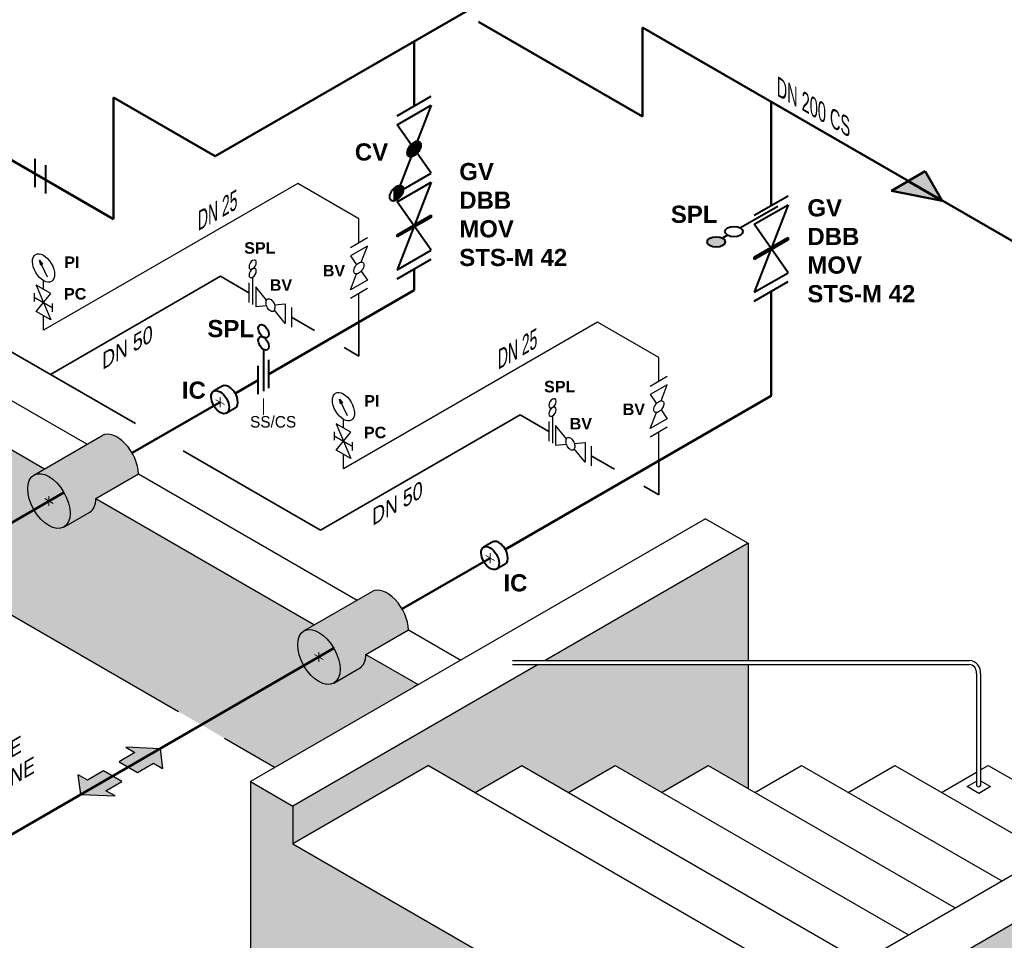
# Model space of a CAD drawing. Header units: millimetres. Extents: x 244 to 2461, y -1517 to 72.
# Tile 13 of 32: x 1331 to 1531, y -1249 to -1061. Entities that reach past the tile are written whole.
import ezdxf

# ---------------------------------------------------------------- set-up
doc = ezdxf.new("R2010")
doc.units = ezdxf.units.MM
doc.linetypes.add('ACAD_ISO10W100', pattern=[18, 12, -3, 0, -3])
for name, color, linetype, lineweight in [('Achsen', 253, 'ACAD_ISO10W100', 15), ('Armatur-Entleerung', 7, 'Continuous', 30), ('Armaturen-Einlagerung', 7, 'Continuous', 40), ('Einlagerung', 5, 'Continuous', 50), ('Entleerung', 74, 'Continuous', 35), ('Pfeile', 1, 'Continuous', 18), ('Stickstoffsystem', 200, 'Continuous', 25), ('Text', 7, 'Continuous', 18), ('Text groß', 7, 'Continuous', 18)]:
    doc.layers.add(name, color=color, linetype=linetype, lineweight=lineweight)
for name, color, linetype in [('ANLAGEN', 7, 'Continuous'), ('DN 025-', 8, 'Continuous'), ('effekte', 7, 'Continuous'), ('gebäude', 8, 'Continuous'), ('rohrdurchführung', 7, 'Continuous')]:
    doc.layers.add(name, color=color, linetype=linetype)
doc.styles.add('isotext', font='arial.ttf', dxfattribs={"oblique": 30, "height": 3})

# ---------------------------------------------------------------- blocks, each defined once
blk = doc.blocks.new('FILOU_N2_83_2')
at = {"layer": 'ANLAGEN', "color": 7, "linetype": 'Continuous'}
for p, q in [((0, 0), (6.4952, 12.4102)), ((6.4952, 12.4102), (6.4952, 8.0801)), ((6.4952, 8.0801), (12.9904, 11.8301)), ((12.9904, 11.8301), (12.9904, 3.1699)), ((0, 0), (6.4952, -4.9104)), ((12.9904, 3.1699), (6.4952, -0.5801)), ((6.4952, -0.5801), (6.4952, -4.9103))]:
    blk.add_line(p, q, dxfattribs=at)

msp = doc.modelspace()

# ---------------------------------------------------------------- hatches: boundary and pattern name
at = {"layer": 'Armaturen-Einlagerung'}
h = msp.add_hatch(color=256, dxfattribs=at)
edge = h.paths.add_edge_path()
edge.add_ellipse((1472.763945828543, -1106.315486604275), major_axis=(-1.833785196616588, 5.659506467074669e-09), ratio=0.5773502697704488, start_angle=0, end_angle=360)
at = {"layer": 'DN 025-'}
h = msp.add_hatch(color=256, dxfattribs=at)
h.paths.add_polyline_path([(1334.807002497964, -1110.072581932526), (1335.231852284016, -1110.961911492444), (1335.417878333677, -1110.842496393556)])
h.paths.add_polyline_path([(1335.066228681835, -1111.068229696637), (1335.231852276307, -1110.961911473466), (1334.807002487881, -1110.072581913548)])
h = msp.add_hatch(color=256, dxfattribs=at)
h.paths.add_polyline_path([(1395.945444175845, -1138.329083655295), (1396.370293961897, -1139.218413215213), (1396.556320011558, -1139.098998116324)])
h.paths.add_polyline_path([(1396.204670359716, -1139.324731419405), (1396.370293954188, -1139.218413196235), (1395.945444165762, -1138.329083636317)])
at = {"layer": 'effekte', "true_color": 0xc9c8c0}
h = msp.add_hatch(color=9, dxfattribs=at)
edge = h.paths.add_edge_path()
edge.add_line((906.9991178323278, -808.9316157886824), (787.9918579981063, -740.2227422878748))
edge.add_line((787.9918579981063, -740.222742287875), (787.9918579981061, -869.9623724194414))
edge.add_line((787.9918579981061, -869.9623724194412), (1382.826573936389, -1213.390355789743))
edge.add_line((1382.826573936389, -1213.390355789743), (1412.018775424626, -1196.536230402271))
edge.add_line((1412.018775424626, -1196.536230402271), (1401.344040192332, -1190.373169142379))
edge.add_ellipse((1397.01391317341, -1187.873169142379), major_axis=(3.061862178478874, -5.303300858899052), ratio=0.5773502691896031, start_angle=0, end_angle=45.000000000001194, ccw=False)
edge.add_line((1400.075775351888, -1193.176470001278), (1394.239749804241, -1196.54590092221))
edge.add_ellipse((1391.768932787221, -1190.90135998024), major_axis=(3.061862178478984, -5.303300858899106), ratio=0.5773502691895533, start_angle=180.0000000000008, end_angle=360.00000000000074, ccw=False)
edge.add_ellipse((1391.768932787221, -1190.90135998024), major_axis=(3.061862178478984, -5.303300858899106), ratio=0.5773502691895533, start_angle=7.772515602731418e-13, end_angle=180.0000000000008)
edge.add_line((1388.707070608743, -1185.598059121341), (1390.890188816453, -1184.337635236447))
edge.add_line((1390.890188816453, -1184.337635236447), (1346.303971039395, -1158.595770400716))
edge.add_ellipse((1341.973844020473, -1156.095770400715), major_axis=(3.061862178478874, -5.303300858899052), ratio=0.5773502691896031, start_angle=0, end_angle=45.000000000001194, ccw=False)
edge.add_line((1345.035706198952, -1161.399071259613), (1339.199680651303, -1164.768502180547))
edge.add_ellipse((1336.728863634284, -1159.123961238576), major_axis=(3.061862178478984, -5.303300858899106), ratio=0.5773502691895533, start_angle=180.0000000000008, end_angle=360.00000000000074, ccw=False)
edge.add_ellipse((1336.728863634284, -1159.123961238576), major_axis=(3.061862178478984, -5.303300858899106), ratio=0.5773502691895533, start_angle=7.772515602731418e-13, end_angle=180.0000000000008)
edge.add_line((1333.667001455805, -1153.820660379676), (1335.850119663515, -1152.560236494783))
edge.add_line((1335.850119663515, -1152.560236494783), (1044.980056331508, -984.6263271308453))
edge.add_ellipse((1040.649929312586, -982.1263271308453), major_axis=(3.061862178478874, -5.303300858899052), ratio=0.577350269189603, start_angle=0, end_angle=45.000000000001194, ccw=False)
edge.add_line((1043.711791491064, -987.4296279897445), (1037.875765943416, -990.799058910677))
edge.add_ellipse((1035.404948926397, -985.154517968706), major_axis=(3.061862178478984, -5.303300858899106), ratio=0.5773502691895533, start_angle=180.0000000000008, end_angle=360.0000000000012, ccw=False)
edge.add_ellipse((1035.404948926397, -985.154517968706), major_axis=(3.061862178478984, -5.303300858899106), ratio=0.5773502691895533, start_angle=1.245041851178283e-12, end_angle=180.0000000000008)
edge.add_line((1032.343086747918, -979.8512171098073), (1034.526204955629, -978.5907932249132))
edge.add_line((1034.526204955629, -978.5907932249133), (989.9399871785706, -952.8489283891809))
edge.add_ellipse((985.6098601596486, -950.3489283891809), major_axis=(3.061862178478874, -5.303300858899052), ratio=0.5773502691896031, start_angle=0, end_angle=45.000000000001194, ccw=False)
edge.add_line((988.6717223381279, -955.6522292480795), (982.8356967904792, -959.0216601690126))
edge.add_ellipse((980.3648797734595, -953.3771192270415), major_axis=(3.061862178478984, -5.303300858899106), ratio=0.5773502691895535, start_angle=180.0000000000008, end_angle=360.0000000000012, ccw=False)
edge.add_ellipse((980.3648797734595, -953.3771192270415), major_axis=(3.061862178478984, -5.303300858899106), ratio=0.5773502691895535, start_angle=1.245041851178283e-12, end_angle=180.0000000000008)
edge.add_line((977.3030175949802, -948.0738183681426), (979.4861358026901, -946.8133944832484))
edge.add_line((979.4861358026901, -946.8133944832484), (934.8999180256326, -921.0715296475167))
edge.add_ellipse((930.5697910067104, -918.5715296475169), major_axis=(3.061862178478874, -5.303300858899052), ratio=0.577350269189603, start_angle=0, end_angle=45.000000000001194, ccw=False)
edge.add_line((933.6316531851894, -923.8748305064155), (927.7956276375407, -927.2442614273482))
edge.add_ellipse((925.3248106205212, -921.5997204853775), major_axis=(3.061862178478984, -5.303300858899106), ratio=0.5773502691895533, start_angle=180.0000000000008, end_angle=360.0000000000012, ccw=False)
edge.add_ellipse((925.3248106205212, -921.5997204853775), major_axis=(3.061862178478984, -5.303300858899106), ratio=0.5773502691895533, start_angle=1.245041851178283e-12, end_angle=180.0000000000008)
edge.add_line((922.2629484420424, -916.2964196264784), (924.4460666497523, -915.0359957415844))
edge.add_line((924.4460666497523, -915.0359957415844), (906.9991178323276, -904.9629951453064))
edge.add_line((906.9991178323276, -904.9629951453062), (906.9991178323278, -808.9316157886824))
h = msp.add_hatch(color=9, dxfattribs=at)
h.paths.add_polyline_path([(2111.238954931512, -1002.826359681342), (2111.238954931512, -965.7905674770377), (1769.244304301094, -1163.241271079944), (1769.244304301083, -1190.277063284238), (1649.38325388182, -1259.478873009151), (1649.383253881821, -1232.443489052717), (1622.341246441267, -1248.056291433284), (1622.341246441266, -1234.437152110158), (1619.618772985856, -1233.325416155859), (1619.206369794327, -1232.7071757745), (1617.350555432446, -1231.77982249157), (1615.391632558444, -1231.882861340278), (1614.360616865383, -1231.985900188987), (1611.267585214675, -1230.337267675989), (1609.61797244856, -1229.9251086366), (1607.246646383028, -1229.822069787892), (1604.978421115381, -1229.409910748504), (1602.813296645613, -1228.585596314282), (1597.864442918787, -1229.615988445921), (1594.771411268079, -1229.822069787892), (1590.647363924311, -1227.349119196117), (1588.894650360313, -1224.773129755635), (1585.90471179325, -1223.227536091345), (1583.430284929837, -1223.124497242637), (1578.996942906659, -1223.124497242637), (1577.656624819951, -1222.60929935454), (1575.903911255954, -1222.506260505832), (1571.447877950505, -1223.166020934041), (1480.587402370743, -1275.624340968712), (1480.587402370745, -1283.276241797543), (1480.587402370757, -1366.933203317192)])
h.paths.add_polyline_path([(1480.587402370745, -1283.276241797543), (1480.587402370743, -1275.624340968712), (1471.927148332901, -1270.624340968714), (1471.927148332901, -1278.276241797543), (1386.471030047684, -1228.938128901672), (1386.471030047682, -1221.286228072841), (1377.810776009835, -1216.28622807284), (1377.810776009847, -1307.595090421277), (1480.587402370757, -1366.933203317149)])
at = {"layer": 'effekte'}
h = msp.add_hatch(color=253, dxfattribs=at)
h.set_gradient(color1=(156, 156, 156), rotation=29.999999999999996, tint=1, name='CURVED')
edge = h.paths.add_edge_path()
edge.add_ellipse((1336.728809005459, -1159.123929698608), major_axis=(3.061862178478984, -5.303300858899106), ratio=0.5773502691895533, start_angle=1.1937117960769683e-12, end_angle=180.0000000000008, ccw=False)
edge.add_line((1339.79067118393, -1164.427230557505), (1345.035651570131, -1161.399039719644))
edge.add_ellipse((1341.973789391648, -1156.095738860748), major_axis=(3.061862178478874, -5.303300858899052), ratio=0.577350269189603, start_angle=0, end_angle=45.00000000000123)
edge.add_line((1346.303916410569, -1158.595738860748), (1354.964170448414, -1153.595738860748))
edge.add_ellipse((1350.634043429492, -1151.095738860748), major_axis=(3.061862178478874, -5.303300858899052), ratio=0.5773502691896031, start_angle=45.00000000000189, end_angle=180)
edge.add_line((1347.572181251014, -1145.79243800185), (1333.66694682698, -1153.820628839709))
h = msp.add_hatch(color=255, dxfattribs=at)
edge = h.paths.add_edge_path()
edge.add_ellipse((1336.728863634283, -1159.123961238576), major_axis=(3.061862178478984, -5.303300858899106), ratio=0.5773502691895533, start_angle=106.1175443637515, end_angle=253.8824556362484)
edge.add_line((1332.937350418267, -1159.350001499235), (1338.820376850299, -1155.953434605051))
edge = h.paths.add_edge_path()
edge.add_ellipse((1336.728863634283, -1159.123961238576), major_axis=(3.061862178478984, -5.303300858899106), ratio=0.5773502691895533, start_angle=89.9999999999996, end_angle=106.1175443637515)
edge.add_line((1338.820376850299, -1155.953434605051), (1332.937350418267, -1159.350001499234))
edge.add_ellipse((1336.728863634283, -1159.123961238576), major_axis=(3.061862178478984, -5.303300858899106), ratio=0.5773502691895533, start_angle=253.8824556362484, end_angle=270.0000000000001)
edge.add_line((1333.667001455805, -1160.891728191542), (1339.790725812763, -1157.35619428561))
edge = h.paths.add_edge_path()
edge.add_ellipse((1336.728863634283, -1159.123961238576), major_axis=(3.061862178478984, -5.303300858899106), ratio=0.5773502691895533, start_angle=73.88245563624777, end_angle=89.9999999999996)
edge.add_line((1339.790725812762, -1157.35619428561), (1333.667001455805, -1160.891728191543))
edge.add_ellipse((1336.728863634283, -1159.123961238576), major_axis=(3.061862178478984, -5.303300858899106), ratio=0.5773502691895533, start_angle=270.0000000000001, end_angle=286.1175443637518)
edge.add_line((1334.637350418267, -1162.294487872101), (1340.520376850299, -1158.897920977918))
edge = h.paths.add_edge_path()
edge.add_ellipse((1336.728863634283, -1159.123961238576), major_axis=(3.061862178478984, -5.303300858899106), ratio=0.5773502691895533, start_angle=286.1175443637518, end_angle=433.8824556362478)
edge.add_line((1340.5203768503, -1158.897920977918), (1334.637350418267, -1162.294487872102))
h = msp.add_hatch(color=9, dxfattribs=at)
h.set_gradient(color1=(201, 200, 192), color2=(242, 242, 242), rotation=330, tint=1, name='CURVED')
h.paths.add_polyline_path([(1437.925276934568, -1191.579104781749), (1479.250301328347, -1191.579909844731), (1479.250301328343, -1167.720090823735)])
h.paths.add_polyline_path([(1436.500215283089, -1192.401864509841), (1386.471030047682, -1221.286228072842), (1386.471030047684, -1228.938128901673), (1414.084979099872, -1212.995207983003), (1423.596637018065, -1218.486766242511), (1433.108294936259, -1212.995207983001), (1442.619952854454, -1218.486766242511), (1452.131610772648, -1212.995207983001), (1461.643268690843, -1218.486766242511), (1471.154926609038, -1212.995207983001), (1479.25030132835, -1217.669074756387), (1479.250301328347, -1192.401864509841)])
h = msp.add_hatch(color=253, dxfattribs=at)
h.set_gradient(color1=(156, 156, 156), rotation=29.999999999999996, tint=1, name='CURVED')
edge = h.paths.add_edge_path()
edge.add_ellipse((1391.768878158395, -1190.901328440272), major_axis=(3.061862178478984, -5.303300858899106), ratio=0.5773502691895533, start_angle=1.1937117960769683e-12, end_angle=180.0000000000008, ccw=False)
edge.add_line((1394.830740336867, -1196.204629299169), (1400.075720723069, -1193.176438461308))
edge.add_ellipse((1397.013858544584, -1187.873137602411), major_axis=(3.061862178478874, -5.303300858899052), ratio=0.577350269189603, start_angle=0, end_angle=45.00000000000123)
edge.add_line((1401.343985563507, -1190.373137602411), (1410.004239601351, -1185.373137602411))
edge.add_ellipse((1405.674112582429, -1182.873137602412), major_axis=(3.061862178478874, -5.303300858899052), ratio=0.5773502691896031, start_angle=45.00000000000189, end_angle=180)
edge.add_line((1402.612250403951, -1177.569836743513), (1388.707015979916, -1185.598027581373))
h = msp.add_hatch(color=255, dxfattribs=at)
edge = h.paths.add_edge_path()
edge.add_ellipse((1391.768932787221, -1190.90135998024), major_axis=(3.061862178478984, -5.303300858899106), ratio=0.5773502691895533, start_angle=106.1175443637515, end_angle=253.8824556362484)
edge.add_line((1387.977419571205, -1191.127400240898), (1393.860446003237, -1187.730833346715))
edge = h.paths.add_edge_path()
edge.add_ellipse((1391.768932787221, -1190.90135998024), major_axis=(3.061862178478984, -5.303300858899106), ratio=0.5773502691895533, start_angle=89.9999999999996, end_angle=106.1175443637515)
edge.add_line((1393.860446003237, -1187.730833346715), (1387.977419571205, -1191.127400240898))
edge.add_ellipse((1391.768932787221, -1190.90135998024), major_axis=(3.061862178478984, -5.303300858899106), ratio=0.5773502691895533, start_angle=253.8824556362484, end_angle=270.0000000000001)
edge.add_line((1388.707070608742, -1192.669126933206), (1394.830794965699, -1189.133593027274))
edge = h.paths.add_edge_path()
edge.add_ellipse((1391.768932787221, -1190.90135998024), major_axis=(3.061862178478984, -5.303300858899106), ratio=0.5773502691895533, start_angle=73.88245563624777, end_angle=89.9999999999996)
edge.add_line((1394.8307949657, -1189.133593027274), (1388.707070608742, -1192.669126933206))
edge.add_ellipse((1391.768932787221, -1190.90135998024), major_axis=(3.061862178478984, -5.303300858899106), ratio=0.5773502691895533, start_angle=270.0000000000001, end_angle=286.1175443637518)
edge.add_line((1389.677419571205, -1194.071886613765), (1395.560446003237, -1190.675319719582))
edge = h.paths.add_edge_path()
edge.add_ellipse((1391.768932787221, -1190.90135998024), major_axis=(3.061862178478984, -5.303300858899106), ratio=0.5773502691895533, start_angle=286.1175443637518, end_angle=433.8824556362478)
edge.add_line((1395.560446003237, -1190.675319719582), (1389.677419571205, -1194.071886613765))
at = {"layer": 'Einlagerung'}
h = msp.add_hatch(color=256, dxfattribs=at)
h.paths.add_polyline_path([(1518.857465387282, -1097.934707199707), (1515.393363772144, -1091.934707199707), (1511.929262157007, -1093.934707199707)])
h.paths.add_polyline_path([(1508.465160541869, -1095.934707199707), (1518.857465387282, -1097.934707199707), (1511.929262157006, -1093.934707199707)])
h = msp.add_hatch(color=5, dxfattribs=at)
h.paths.add_polyline_path([(1354.272620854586, -1210.384126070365), (1351.02502322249, -1212.259130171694), (1351.200011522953, -1212.360159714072), (1356.222960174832, -1209.460158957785), (1352.397632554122, -1209.301601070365)])
h.paths.add_polyline_path([(1351.200011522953, -1212.360159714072), (1352.900011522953, -1213.341655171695), (1359.395207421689, -1209.591652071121), (1359.395206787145, -1209.591646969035), (1356.22296017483, -1209.460158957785)])
h.paths.add_polyline_path([(1352.900011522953, -1213.341655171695), (1354.600011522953, -1214.323150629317), (1359.622987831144, -1211.42313390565), (1359.395207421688, -1209.591652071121)])
h.paths.add_polyline_path([(1354.600011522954, -1214.323150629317), (1354.774999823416, -1214.424180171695), (1358.022597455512, -1212.549176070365), (1359.897672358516, -1213.631751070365), (1359.622987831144, -1211.42313390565)])
h = msp.add_hatch(color=5, dxfattribs=at)
h.paths.add_polyline_path([(1342.995334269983, -1217.097132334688), (1348.017285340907, -1214.197707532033), (1347.843481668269, -1214.097361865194), (1344.595883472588, -1215.972364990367), (1342.720808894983, -1214.889789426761)])
h.paths.add_polyline_path([(1349.717284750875, -1215.179203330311), (1348.017285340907, -1214.197707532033), (1342.995334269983, -1217.097132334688), (1343.223114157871, -1218.928614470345)])
h.paths.add_polyline_path([(1343.223114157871, -1218.928614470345), (1343.223273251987, -1218.929893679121), (1346.393311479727, -1219.061291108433), (1351.417284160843, -1216.160699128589), (1349.717284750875, -1215.179203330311)])
h.paths.add_polyline_path([(1348.345859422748, -1218.137416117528), (1351.593457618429, -1216.262412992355), (1351.417284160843, -1216.160699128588), (1346.393311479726, -1219.061291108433), (1350.220847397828, -1219.219941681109)])

# ---------------------------------------------------------------- linework, layer by layer
at = {"layer": 'Achsen'}
for p, q in [((1371.636759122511, -1137.969878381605), (1371.636759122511, -1139.969878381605)), ((1370.770733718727, -1138.469878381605), (1372.502784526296, -1139.469878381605)), ((1336.728863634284, -1158.123961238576), (1336.728863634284, -1160.123961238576)), ((1335.862838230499, -1158.623961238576), (1337.594889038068, -1159.623961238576)), ((1426.676828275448, -1169.747277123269), (1426.676828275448, -1171.747277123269)), ((1425.810802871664, -1170.247277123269), (1427.542853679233, -1171.247277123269)), ((1391.768932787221, -1189.90135998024), (1391.768932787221, -1191.90135998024)), ((1390.902907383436, -1190.40135998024), (1392.634958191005, -1191.40135998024))]:
    msp.add_line(p, q, dxfattribs=at)
at = {"layer": 'Armatur-Entleerung'}
for p, q in [((1398.188702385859, -1107.428668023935), (1401.652804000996, -1105.428668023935)), ((1401.652804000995, -1107.160719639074), (1398.188702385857, -1109.160719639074)), ((1400.385418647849, -1110.427326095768), (1401.652804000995, -1107.160719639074)), ((1398.188702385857, -1109.160719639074), (1399.455330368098, -1110.963832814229)), ((1378.263248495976, -1113.52587944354), (1378.263248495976, -1119.101756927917)), ((1398.18868366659, -1116.088893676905), (1399.455307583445, -1112.823046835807)), ((1400.384878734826, -1112.286198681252), (1401.652785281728, -1114.088893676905)), ((1377.503852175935, -1114.661897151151), (1377.503852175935, -1118.661897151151)), ((1381.090604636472, -1118.197101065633), (1378.895333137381, -1115.466209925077)), ((1378.895333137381, -1115.466209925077), (1378.895333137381, -1119.466209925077)), ((1401.652785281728, -1114.088893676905), (1398.18868366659, -1116.088893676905)), ((1401.652785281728, -1115.820945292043), (1398.18868366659, -1117.820945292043)), ((1378.895333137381, -1119.466209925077), (1381.090188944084, -1119.27083450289)), ((1382.700165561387, -1119.127004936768), (1384.895298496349, -1118.930313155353)), ((1384.895298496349, -1118.930313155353), (1384.895298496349, -1122.930313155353)), ((1386.15946777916, -1119.659219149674), (1386.15946777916, -1123.659219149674)), ((1384.895298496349, -1122.930313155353), (1382.700304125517, -1120.200461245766)), ((1459.32714406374, -1135.685169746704), (1462.791245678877, -1133.685169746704)), ((1462.791245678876, -1135.417221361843), (1459.327144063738, -1137.417221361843)), ((1461.52386032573, -1138.683827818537), (1462.791245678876, -1135.417221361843)), ((1459.327144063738, -1137.417221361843), (1460.593772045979, -1139.220334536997)), ((1439.401690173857, -1141.782381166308), (1439.401690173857, -1147.358258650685)), ((1459.327125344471, -1144.345395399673), (1460.593749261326, -1141.079548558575)), ((1461.523320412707, -1140.54270040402), (1462.791226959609, -1142.345395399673)), ((1438.642293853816, -1142.91839887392), (1438.642293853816, -1146.91839887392)), ((1442.229046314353, -1146.453602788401), (1440.033774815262, -1143.722711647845)), ((1440.033774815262, -1143.722711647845), (1440.033774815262, -1147.722711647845)), ((1462.791226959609, -1142.345395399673), (1459.327125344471, -1144.345395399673)), ((1462.791226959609, -1144.077447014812), (1459.327125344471, -1146.077447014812)), ((1440.033774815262, -1147.722711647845), (1442.228630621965, -1147.527336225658)), ((1443.838607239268, -1147.383506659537), (1446.03374017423, -1147.186814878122)), ((1446.03374017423, -1147.186814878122), (1446.03374017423, -1151.186814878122)), ((1447.297909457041, -1147.915720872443), (1447.297909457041, -1151.915720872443)), ((1446.03374017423, -1151.186814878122), (1443.838745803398, -1148.456962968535))]:
    msp.add_line(p, q, dxfattribs=at)
for points in [[(1400.750387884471, -1110.521011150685, -0.1593), (1400.926268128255, -1110.784906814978, -0.1064), (1400.948851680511, -1111.176668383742, -0.0713), (1400.814874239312, -1111.636740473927, -0.0576), (1400.544622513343, -1112.09509052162, -0.0576), (1400.179223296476, -1112.481893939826, -0.0713), (1399.774331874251, -1112.738218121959, -0.1064), (1399.39164799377, -1112.825160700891, -0.1593), (1399.089410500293, -1112.72941747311, -0.1593), (1398.913530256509, -1112.465521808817, -0.1064), (1398.890946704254, -1112.073760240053, -0.0713), (1399.024924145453, -1111.613688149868, -0.0576), (1399.295175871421, -1111.155338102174, -0.0576), (1399.660575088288, -1110.768534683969, -0.0713), (1400.065466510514, -1110.512210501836, -0.1064), (1400.448150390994, -1110.425267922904, -0.1593)], [(1381.354222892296, -1117.927870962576, -0.1593), (1381.670703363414, -1117.907502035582, -0.1064), (1382.021270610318, -1118.083824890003, -0.0713), (1382.352716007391, -1118.429888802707, -0.0576), (1382.614532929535, -1118.89310868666, -0.0576), (1382.766814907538, -1119.402955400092, -0.0713), (1382.786352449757, -1119.881763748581, -0.1064), (1382.670304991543, -1120.256649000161, -0.1593), (1382.436270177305, -1120.470522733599, -0.1593), (1382.119789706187, -1120.490891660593, -0.1064), (1381.769222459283, -1120.314568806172, -0.0713), (1381.43777706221, -1119.968504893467, -0.0576), (1381.175960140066, -1119.505285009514, -0.0576), (1381.023678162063, -1118.995438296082, -0.0713), (1381.004140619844, -1118.516629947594, -0.1064), (1381.120188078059, -1118.141744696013, -0.1593)], [(1461.888829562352, -1138.777512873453, -0.1593), (1462.064709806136, -1139.041408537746, -0.1064), (1462.087293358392, -1139.43317010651, -0.0713), (1461.953315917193, -1139.893242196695, -0.0576), (1461.683064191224, -1140.351592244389, -0.0576), (1461.317664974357, -1140.738395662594, -0.0713), (1460.912773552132, -1140.994719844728, -0.1064), (1460.530089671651, -1141.08166242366, -0.1593), (1460.227852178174, -1140.985919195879, -0.1593), (1460.05197193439, -1140.722023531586, -0.1064), (1460.029388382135, -1140.330261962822, -0.0713), (1460.163365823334, -1139.870189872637, -0.0576), (1460.433617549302, -1139.411839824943, -0.0576), (1460.799016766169, -1139.025036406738, -0.0713), (1461.203908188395, -1138.768712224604, -0.1064), (1461.586592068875, -1138.681769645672, -0.1593)], [(1442.492664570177, -1146.184372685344, -0.1593), (1442.809145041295, -1146.16400375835, -0.1064), (1443.159712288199, -1146.340326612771, -0.0713), (1443.491157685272, -1146.686390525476, -0.0576), (1443.752974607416, -1147.149610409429, -0.0576), (1443.905256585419, -1147.659457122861, -0.0713), (1443.924794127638, -1148.138265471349, -0.1064), (1443.808746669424, -1148.51315072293, -0.1593), (1443.574711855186, -1148.727024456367, -0.1593), (1443.258231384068, -1148.747393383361, -0.1064), (1442.907664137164, -1148.57107052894, -0.0713), (1442.576218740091, -1148.225006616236, -0.0576), (1442.314401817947, -1147.761786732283, -0.0576), (1442.162119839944, -1147.251940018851, -0.0713), (1442.142582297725, -1146.773131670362, -0.1064), (1442.25862975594, -1146.398246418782, -0.1593)]]:
    msp.add_lwpolyline(points, format="xyb", close=True, dxfattribs=at)
at = {"layer": 'Armatur-Entleerung', "extrusion": (0, 0, -1)}
for centre in [(1378.263248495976, -1110.961819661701), (1378.263248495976, -1112.671192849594), (1439.401690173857, -1139.21832138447), (1439.401690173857, -1140.927694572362)]:
    msp.add_ellipse(centre, major_axis=(-0.5233865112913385, -0.9065320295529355), ratio=0.5773502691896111, dxfattribs=at)
at = {"layer": 'Armaturen-Einlagerung'}
for p, q in [((1407.71088835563, -1080.633441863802), (1414.639091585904, -1076.633441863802)), ((1414.639097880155, -1078.464802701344), (1407.710857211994, -1096.320910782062)), ((1407.710894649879, -1082.464802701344), (1414.639097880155, -1078.464802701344)), ((1414.639060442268, -1092.320910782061), (1407.710894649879, -1082.464802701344)), ((1411.40597437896, -1085.893273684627), (1411.405972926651, -1088.625708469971)), ((1411.521401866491, -1085.851271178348), (1411.521301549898, -1088.534483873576)), ((1411.636961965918, -1085.819751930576), (1411.636977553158, -1088.432498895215)), ((1411.752350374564, -1085.799851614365), (1411.752345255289, -1088.319172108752)), ((1411.867830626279, -1085.792858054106), (1411.867981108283, -1088.192730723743)), ((1411.983274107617, -1085.800765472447), (1411.983293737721, -1088.051596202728)), ((1412.098746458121, -1085.826735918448), (1412.098697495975, -1087.892329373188)), ((1412.214272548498, -1085.876354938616), (1412.214287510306, -1087.709275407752)), ((1409.905045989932, -1087.571821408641), (1409.905019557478, -1088.627338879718)), ((1410.020485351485, -1087.293176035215), (1410.020468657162, -1088.825639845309)), ((1410.135838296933, -1087.076179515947), (1410.135871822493, -1088.909409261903)), ((1410.251257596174, -1086.893384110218), (1410.251208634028, -1088.958977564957)), ((1410.366661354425, -1086.734117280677), (1410.366680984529, -1088.984948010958)), ((1410.482213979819, -1086.592844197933), (1410.482244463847, -1088.992786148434)), ((1410.597609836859, -1086.466541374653), (1410.597604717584, -1088.98586186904)), ((1410.713217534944, -1086.353076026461), (1410.713233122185, -1088.9658229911)), ((1410.828653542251, -1086.251229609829), (1410.828553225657, -1088.934442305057)), ((1410.943982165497, -1086.160005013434), (1410.943980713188, -1088.892439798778)), ((1411.059595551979, -1086.07869583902), (1411.059603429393, -1088.840244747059)), ((1411.174995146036, -1086.007269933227), (1411.174959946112, -1088.778443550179)), ((1411.290591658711, -1085.945330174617), (1411.290599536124, -1088.706879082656)), ((1412.329624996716, -1085.960313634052), (1412.329691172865, -1087.492089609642)), ((1412.445131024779, -1086.105782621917), (1412.445061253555, -1087.213324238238)), ((1333.85827668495, -1089.409631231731), (1333.85827668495, -1095.183131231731)), ((1336.023340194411, -1090.661018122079), (1336.023340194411, -1096.434518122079)), ((1407.710857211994, -1096.320910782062), (1414.639060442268, -1092.320910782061)), ((1407.133599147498, -1095.347812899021), (1407.133494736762, -1097.960629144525)), ((1407.248795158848, -1095.246105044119), (1407.248694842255, -1097.929317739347)), ((1407.364414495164, -1095.154552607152), (1407.364482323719, -1097.887107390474)), ((1407.479857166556, -1095.073501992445), (1407.479865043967, -1097.835050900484)), ((1407.595187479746, -1095.001956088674), (1407.595221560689, -1097.773249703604)), ((1414.639066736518, -1094.152271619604), (1407.710826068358, -1112.008379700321)), ((1407.710853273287, -1094.940136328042), (1407.7108611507, -1097.701685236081)), ((1407.710863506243, -1098.152271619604), (1414.639066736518, -1094.152271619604)), ((1407.826046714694, -1094.888029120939), (1407.826114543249, -1097.620583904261)), ((1407.94190347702, -1094.845938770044), (1407.94180316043, -1097.529151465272)), ((1408.057223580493, -1094.814558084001), (1408.057239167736, -1097.42730504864)), ((1408.17261198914, -1094.79465776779), (1408.172537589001, -1097.3138582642)), ((1408.288212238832, -1094.787594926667), (1408.288173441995, -1097.187416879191)), ((1408.403466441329, -1094.795451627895), (1408.403384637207, -1097.04666091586)), ((1408.519197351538, -1094.821592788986), (1408.519129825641, -1096.886876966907)), ((1408.634534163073, -1094.871161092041), (1408.634479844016, -1096.7039615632)), ((1408.750006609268, -1094.955050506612), (1408.75007278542, -1096.486826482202)), ((1408.865323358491, -1095.100468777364), (1408.865329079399, -1096.15548769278)), ((1480.525109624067, -1100.898534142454), (1487.453312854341, -1096.898534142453)), ((1414.639029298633, -1108.008379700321), (1407.710863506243, -1098.152271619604)), ((1485.309859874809, -1099.072099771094), (1477.685838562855, -1103.473830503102)), ((1487.453319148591, -1098.729894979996), (1480.52507848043, -1116.586003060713)), ((1480.525115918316, -1102.729894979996), (1487.453319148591, -1098.729894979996)), ((1414.63890964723, -1101.195923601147), (1407.710826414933, -1105.195854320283)), ((1414.639048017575, -1101.080325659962), (1407.710844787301, -1105.080325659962)), ((1407.710900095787, -1104.849577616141), (1414.638983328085, -1100.849646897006)), ((1414.639011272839, -1101.311382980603), (1407.710928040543, -1105.311313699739)), ((1414.639015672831, -1100.964986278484), (1407.710932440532, -1104.96491699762)), ((1414.638983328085, -1100.849646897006), (1414.639011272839, -1101.311382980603)), ((1487.453281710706, -1112.586003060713), (1480.525115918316, -1102.729894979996)), ((1407.710928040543, -1105.311313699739), (1407.710881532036, -1104.849268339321)), ((1475.092474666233, -1104.971109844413), (1474.060627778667, -1105.566846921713)), ((1487.453162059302, -1105.773546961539), (1480.525078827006, -1109.773477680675)), ((1487.453300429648, -1105.657949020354), (1480.525097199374, -1109.657949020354)), ((1480.52515250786, -1109.427200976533), (1487.453235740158, -1105.427270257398)), ((1487.453263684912, -1105.889006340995), (1480.525180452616, -1109.888937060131)), ((1487.453268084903, -1105.542609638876), (1480.525184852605, -1109.542540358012)), ((1487.453235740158, -1105.427270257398), (1487.453263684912, -1105.889006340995)), ((1407.710826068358, -1112.008379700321), (1414.639029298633, -1108.008379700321)), ((1407.710832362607, -1113.839740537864), (1414.639035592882, -1109.839740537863)), ((1480.525180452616, -1109.888937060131), (1480.525133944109, -1109.426891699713)), ((1480.52507848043, -1116.586003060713), (1487.453281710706, -1112.586003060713)), ((1480.52508477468, -1118.417363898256), (1487.453288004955, -1114.417363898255)), ((1380.482503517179, -1128.214855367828), (1380.482503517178, -1136.749585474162)), ((1379.399971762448, -1137.374585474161), (1379.399971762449, -1131.600985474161)), ((1381.565035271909, -1136.124585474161), (1381.565035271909, -1130.350985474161)), ((1372.165962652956, -1135.678613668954), (1370.29237859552, -1136.760327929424)), ((1374.700502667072, -1140.186754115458), (1372.904029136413, -1141.223948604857)), ((1427.206031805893, -1167.456012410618), (1425.332447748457, -1168.537726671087)), ((1429.740571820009, -1171.964152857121), (1427.94409828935, -1173.001347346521))]:
    msp.add_line(p, q, dxfattribs=at)
for points in [[(1410.067598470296, -1088.865148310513, -0.1593), (1409.833238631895, -1088.513264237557, -0.1064), (1409.803001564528, -1087.990890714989, -0.0713), (1409.981778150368, -1087.377442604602, -0.0576), (1410.342090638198, -1086.766382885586, -0.0576), (1410.829304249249, -1086.250693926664, -0.0713), (1411.369040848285, -1085.908837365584, -0.1064), (1411.879260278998, -1085.792979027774, -0.1593), (1412.282356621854, -1085.920565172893, -0.1593), (1412.516716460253, -1086.272449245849, -0.1064), (1412.54695352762, -1086.794822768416, -0.0713), (1412.36817694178, -1087.408270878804, -0.0576), (1412.007864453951, -1088.019330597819, -0.0576), (1411.520650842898, -1088.535019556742, -0.0713), (1410.980914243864, -1088.876876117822, -0.1064), (1410.47069481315, -1088.992734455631, -0.1593)], [(1406.487910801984, -1097.859765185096, -0.1593), (1406.253500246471, -1097.508070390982, -0.1064), (1406.223383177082, -1096.98562758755, -0.0713), (1406.402039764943, -1096.372248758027, -0.0576), (1406.762352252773, -1095.761189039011, -0.0576), (1407.249496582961, -1095.245380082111, -0.0713), (1407.789302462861, -1094.903643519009, -0.1064), (1408.29964189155, -1094.787715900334, -0.1593), (1408.702618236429, -1094.915371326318, -0.1593), (1408.937098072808, -1095.267186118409, -0.1064), (1408.967215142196, -1095.789628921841, -0.0713), (1408.788558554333, -1096.403007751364, -0.0576), (1408.428246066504, -1097.014067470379, -0.0576), (1407.941032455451, -1097.529756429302, -0.0713), (1407.401295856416, -1097.871612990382, -0.1064), (1406.890956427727, -1097.987540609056, -0.1593)]]:
    msp.add_lwpolyline(points, format="xyb", close=True, dxfattribs=at)
for centre, major_axis, ratio in [((1476.389156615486, -1104.222470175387), (-1.833785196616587, 5.659505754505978e-09), 0.5773502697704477), ((1472.763945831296, -1106.315486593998), (-1.833785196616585, 5.65950646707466e-09), 0.5773502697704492), ((1380.482503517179, -1124.514624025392), (-0.7554430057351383, 1.308465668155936), 0.5773502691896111), ((1380.482503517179, -1126.981890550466), (-0.7554430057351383, 1.308465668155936), 0.5773502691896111), ((1371.636759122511, -1138.969878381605), (1.31275905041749, -2.229115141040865), 0.5736040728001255), ((1426.676828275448, -1170.747277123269), (1.31275905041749, -2.229115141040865), 0.5736040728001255)]:
    msp.add_ellipse(centre, major_axis=major_axis, ratio=ratio, dxfattribs=at)
for centre in [(1373.43323298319, -1137.932683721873), (1428.473302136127, -1169.710082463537)]:
    msp.add_ellipse(centre, major_axis=(1.31275905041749, -2.229115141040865), ratio=0.5736040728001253, start_param=6.24822871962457, end_param=9.449833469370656, dxfattribs=at)
at = {"layer": 'DN 025-'}
for p, q in [((1336.457422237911, -1113.527372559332), (1334.807002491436, -1110.072581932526)), ((1337.454026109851, -1120.577954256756), (1337.454026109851, -1118.863064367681)), ((1397.595863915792, -1141.7838742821), (1395.945444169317, -1138.329083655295)), ((1398.592467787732, -1148.834455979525), (1398.592467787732, -1147.119566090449))]:
    msp.add_line(p, q, dxfattribs=at)
for points in [[(1334.807002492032, -1110.072581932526), (1335.417878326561, -1110.842496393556), (1335.066228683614, -1111.068229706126), (1334.807002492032, -1110.072581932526)], [(1334.1368220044, -1120.474353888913), (1337.121878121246, -1116.859710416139), (1334.136821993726, -1115.136287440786), (1337.121878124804, -1122.197776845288), (1334.136821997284, -1120.474353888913)], [(1333.804674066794, -1118.470999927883), (1333.804674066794, -1116.756109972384)], [(1395.945444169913, -1138.329083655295), (1396.556320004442, -1139.098998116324), (1396.204670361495, -1139.324731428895), (1395.945444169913, -1138.329083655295)], [(1395.275263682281, -1148.730855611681), (1398.260319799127, -1145.116212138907), (1395.275263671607, -1143.392789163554), (1398.260319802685, -1150.454278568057), (1395.275263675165, -1148.730855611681)], [(1394.943115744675, -1146.727501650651), (1394.943115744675, -1145.012611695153)]]:
    msp.add_lwpolyline(points, dxfattribs=at)
for points in [[(1333.804674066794, -1117.613554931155), (1337.454026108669, -1119.720509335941)], [(1394.943115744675, -1145.870056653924), (1398.59246778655, -1147.977011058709)]]:
    msp.add_lwpolyline(points, close=True, dxfattribs=at)
for centre in [(1335.629350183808, -1111.633445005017), (1396.767791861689, -1139.889946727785)]:
    msp.add_ellipse(centre, major_axis=(1.619276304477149, -2.749593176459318), ratio=0.5736040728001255, dxfattribs=at)
at = {"layer": 'Einlagerung'}
for p, q in [((1349.917010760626, -1101.709511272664), (1139.058790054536, -979.9754930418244)), ((1370.646096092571, -1088.867114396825), (1433.088642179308, -1052.815893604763)), ((1457.704675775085, -1080.749317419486), (1424.331672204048, -1061.481404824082)), ((1457.704675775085, -1062.628127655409), (1457.704675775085, -1080.749317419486)), ((1617.769854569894, -1155.041801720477), (1457.704675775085, -1062.628127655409)), ((1411.174959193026, -1078.633459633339), (1411.174959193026, -1065.613403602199)), ((1370.646096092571, -1088.867114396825), (1349.917010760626, -1076.899171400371)), ((1349.917010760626, -1076.899171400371), (1349.917010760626, -1101.709511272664)), ((1483.98919881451, -1077.657933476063), (1483.98919881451, -1098.898541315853)), ((1508.465160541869, -1095.934707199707), (1515.393363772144, -1091.934707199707)), ((1515.393363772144, -1091.934707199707), (1518.857465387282, -1097.934707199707)), ((1511.929262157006, -1093.934707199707), (1518.857465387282, -1097.934707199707)), ((1518.857465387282, -1097.934707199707), (1508.465160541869, -1095.934707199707)), ((1411.174959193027, -1116.14248792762), (1411.174959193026, -1111.839725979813)), ((1411.174959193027, -1116.14248792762), (1381.565035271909, -1133.237785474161)), ((1483.98919881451, -1116.417356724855), (1483.989198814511, -1137.657964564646)), ((1379.399971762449, -1134.487785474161), (1374.718345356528, -1137.190723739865)), ((1483.989198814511, -1137.657964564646), (1429.758414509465, -1168.968122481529)), ((1371.636759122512, -1138.969878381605), (1353.695960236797, -1149.328003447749)), ((1339.790725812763, -1157.35619428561), (1229.507771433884, -1221.028087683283)), ((1426.676828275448, -1170.747277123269), (1408.736029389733, -1181.105402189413)), ((1394.8307949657, -1189.133593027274), (1212.857716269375, -1294.195799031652))]:
    msp.add_line(p, q, dxfattribs=at)
at = {"layer": 'Entleerung', "color": 74}
for p, q in [((1093.992554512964, -992.9974431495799), (1354.399819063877, -1143.341487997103)), ((1364.064907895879, -1148.921549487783), (1392.066985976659, -1165.088324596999))]:
    msp.add_line(p, q, dxfattribs=at)
at = {"layer": 'Entleerung'}
for p, q in [((1337.026521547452, -1133.311154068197), (1371.683866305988, -1113.301726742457)), ((1371.683866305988, -1113.301726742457), (1377.503852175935, -1116.661897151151)), ((1386.15946777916, -1121.659219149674), (1390.889584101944, -1124.390153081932)), ((1399.920753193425, -1122.640106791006), (1399.920753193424, -1129.604300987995)), ((1396.889584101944, -1127.854254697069), (1399.920753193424, -1129.604300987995)), ((1392.066985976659, -1165.088324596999), (1432.82230798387, -1141.558228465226)), ((1432.82230798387, -1141.558228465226), (1438.642293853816, -1144.91839887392)), ((1447.297909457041, -1149.915720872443), (1452.028025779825, -1152.6466548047)), ((1461.059194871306, -1150.896608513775), (1461.059194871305, -1157.860802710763)), ((1458.028025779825, -1156.110756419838), (1461.059194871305, -1157.860802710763))]:
    msp.add_line(p, q, dxfattribs=at)
at = {"layer": 'gebäude'}
for p, q in [((1053.640310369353, -979.6263271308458), (1344.51037370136, -1147.560236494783)), ((1044.980056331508, -984.6263271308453), (1335.850119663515, -1152.560236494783)), ((1354.964225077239, -1153.595770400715), (1399.550442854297, -1179.337635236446)), ((1346.303971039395, -1158.595770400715), (1390.890188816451, -1184.337635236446)), ((1470.590047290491, -1162.720090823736), (1377.810776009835, -1216.28622807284)), ((1470.590047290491, -1162.720090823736), (1479.250301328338, -1167.720090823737)), ((1479.250301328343, -1167.720090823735), (1437.925276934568, -1191.579104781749)), ((1479.250301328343, -1167.720090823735), (1479.250301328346, -1191.579909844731)), ((1317.481642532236, -1175.663442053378), (1363.121711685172, -1202.013748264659)), ((1410.004294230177, -1185.373169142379), (1420.67902946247, -1191.536230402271)), ((1401.344040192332, -1190.373169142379), (1412.018775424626, -1196.536230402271)), ((1431.224922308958, -1191.578974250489), (1524.376312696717, -1191.580788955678)), ((1436.500215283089, -1192.401864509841), (1386.471030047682, -1221.286228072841)), ((1431.224922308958, -1192.401864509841), (1524.310190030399, -1192.401864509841)), ((1479.250301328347, -1192.401864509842), (1479.25030132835, -1217.669074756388)), ((1525.840565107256, -1194.248082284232), (1525.846959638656, -1217.113876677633)), ((1526.659660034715, -1194.335379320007), (1526.670693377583, -1217.113876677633)), ((1412.018775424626, -1196.536230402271), (1411.134993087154, -1197.046482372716)), ((1372.521711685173, -1207.440840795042), (1382.826573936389, -1213.390355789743)), ((1414.084979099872, -1212.995207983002), (1386.471030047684, -1228.938128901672)), ((1414.084979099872, -1212.995207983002), (1492.914356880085, -1258.507370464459)), ((1423.596637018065, -1218.486766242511), (1433.108294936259, -1212.995207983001)), ((1433.108294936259, -1212.995207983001), (1502.426014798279, -1253.01581220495)), ((1442.619952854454, -1218.486766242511), (1452.131610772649, -1212.995207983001)), ((1452.131610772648, -1212.995207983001), (1511.937672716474, -1247.524253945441)), ((1461.643268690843, -1218.486766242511), (1471.154926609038, -1212.995207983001)), ((1471.154926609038, -1212.995207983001), (1521.449330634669, -1242.032695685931)), ((1480.666584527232, -1218.486766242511), (1490.178242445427, -1212.995207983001)), ((1490.178242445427, -1212.995207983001), (1530.960988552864, -1236.541137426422)), ((1499.689900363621, -1218.486766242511), (1509.201558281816, -1212.995207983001)), ((1509.201558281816, -1212.995207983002), (1540.472646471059, -1231.049579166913)), ((1518.713216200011, -1218.486766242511), (1525.846191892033, -1214.368540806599)), ((1526.669133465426, -1213.893415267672), (1528.224874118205, -1212.995207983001)), ((1528.224874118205, -1212.995207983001), (1549.984304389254, -1225.558020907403)), ((1377.810776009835, -1216.28622807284), (1377.810776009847, -1307.595090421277)), ((1377.810776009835, -1216.28622807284), (1386.471030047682, -1221.286228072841)), ((1523.907290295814, -1217.311280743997), (1525.846959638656, -1216.191412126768)), ((1526.670693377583, -1216.160953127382), (1528.663119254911, -1217.311280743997)), ((1471.927148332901, -1270.624340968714), (1563.084180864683, -1217.994803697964)), ((1526.285204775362, -1218.684170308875), (1523.907290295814, -1217.311280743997)), ((1528.663119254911, -1217.311280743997), (1526.285204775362, -1218.684170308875)), ((1386.471030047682, -1221.286228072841), (1386.471030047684, -1228.938128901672)), ((1480.587402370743, -1275.624340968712), (1571.744434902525, -1222.994803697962)), ((1386.471030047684, -1228.938128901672), (1471.927148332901, -1278.276241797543))]:
    msp.add_line(p, q, dxfattribs=at)
for centre, radius, start, end in [((1524.1757993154, -1194.070655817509), 2.497927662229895, 353.9165270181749, 85.39580569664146), ((1524.1757993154, -1194.070655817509), 1.674193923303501, 353.9165270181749, 85.39580569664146), ((1526.25882650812, -1216.918496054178), 0.4558595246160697, 205.378638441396, 334.6213615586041)]:
    msp.add_arc(centre, radius, start, end, dxfattribs=at)
at = {"layer": 'rohrdurchführung'}
for p, q in [((1333.667001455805, -1153.820660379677), (1347.572235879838, -1145.792469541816)), ((1346.303971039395, -1158.595770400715), (1354.964225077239, -1153.595770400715)), ((1339.790725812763, -1164.427262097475), (1345.035706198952, -1161.399071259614)), ((1388.707070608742, -1185.598059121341), (1402.612305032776, -1177.56986828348)), ((1401.344040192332, -1190.373169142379), (1410.004294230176, -1185.373169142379)), ((1394.8307949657, -1196.204660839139), (1400.075775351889, -1193.176470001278))]:
    msp.add_line(p, q, dxfattribs=at)
for centre, start_param, end_param in [((1350.634098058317, -1151.095770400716), 0.7853981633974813, 3.141592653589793), ((1341.973844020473, -1156.095770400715), 0, 0.7853981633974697), ((1405.674167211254, -1182.87316914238), 0.7853981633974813, 3.141592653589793), ((1397.01391317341, -1187.873169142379), 0, 0.7853981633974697)]:
    msp.add_ellipse(centre, major_axis=(3.061862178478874, -5.303300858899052), ratio=0.577350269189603, start_param=start_param, end_param=end_param, dxfattribs=at)
for centre in [(1336.728863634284, -1159.123961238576), (1391.768932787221, -1190.90135998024)]:
    msp.add_ellipse(centre, major_axis=(3.061862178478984, -5.303300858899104), ratio=0.5773502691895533, dxfattribs=at)
at = {"layer": 'Stickstoffsystem'}
for p, q in [((1387.454454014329, -1094.387409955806), (1335.628934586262, -1124.308887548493)), ((1399.920753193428, -1101.584831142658), (1387.454454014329, -1094.387409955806)), ((1399.920753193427, -1106.428668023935), (1399.920753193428, -1101.584831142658)), ((1335.629350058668, -1115.997998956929), (1335.629350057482, -1114.217297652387)), ((1399.920753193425, -1122.640106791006), (1399.920734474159, -1116.820945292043)), ((1335.628934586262, -1124.308887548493), (1335.629350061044, -1121.336065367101)), ((1448.59289569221, -1122.643911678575), (1396.767376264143, -1152.565389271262)), ((1461.059194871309, -1129.841332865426), (1448.59289569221, -1122.643911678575)), ((1461.059194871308, -1134.685169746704), (1461.059194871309, -1129.841332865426)), ((1396.767791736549, -1144.254500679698), (1396.767791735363, -1142.473799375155)), ((1461.059194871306, -1150.896608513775), (1461.05917615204, -1145.077447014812)), ((1396.767376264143, -1152.565389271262), (1396.767791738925, -1149.592567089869))]:
    msp.add_line(p, q, dxfattribs=at)
at = {"layer": 'Text'}
msp.add_line((1380.482503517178, -1138.243258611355), (1380.482503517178, -1141.578416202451), dxfattribs=at)

# ---------------------------------------------------------------- block references
at = {"layer": 'Pfeile', "xscale": -0.4999999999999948, "yscale": 0.5, "zscale": 0.5}
for p, rotation in [((1359.395802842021, -1209.591992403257), 59.99998277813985), ((1343.223273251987, -1218.929893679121), 239.9999827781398)]:
    msp.add_blockref('FILOU_N2_83_2', p, dxfattribs=dict(at, rotation=rotation))

# ---------------------------------------------------------------- texts
at = {"layer": 'Stickstoffsystem', "char_height": 3.5, "attachment_point": 9, "rotation": 29.99999999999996}
for insert in [(1375.183339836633, -1099.552920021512), (1436.321781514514, -1127.809421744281)]:
    msp.add_mtext('\\W0.7;\\Q30;DN 25 ', dxfattribs=dict(at, insert=insert))
at = {"layer": 'Text'}
for s, insert, char_height, width, attachment_point in [('{\\fArial|b1|i0|c0|p34;CV}', (1399.092479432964, -1086.237772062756), 3.5, 5.46291058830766, 1), ('{\\fArial|b1|i0|c0|p34;GV\\PDBB\\PMOV\\PSTS-M 42}', (1420.378134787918, -1090.230464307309), 3.5, 31.79455828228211, 1), ('{\\fArial|b1|i0|c0|p34;GV\\PDBB\\PMOV\\PSTS-M 42}', (1491.351738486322, -1097.61982143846), 3.5, 31.79455828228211, 1), ('{\\fArial|b1|i0|c0|p34;SPL}', (1463.51484729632, -1098.933110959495), 3.5, 5.46291058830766, 1), ('{\\fArial|b1|i0|c0|p34;SPL}', (1376.538948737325, -1106.376429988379), 2.34180516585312, 5.46291058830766, 1), ('{\\fArial|b1|i0|c0|p34;PI}', (1339.870828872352, -1109.285642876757), 2.34180516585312, 5.46291058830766, 1), ('{\\fArial|b1|i0|c0|p34;BV}', (1392.571510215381, -1110.994473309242), 2.34180516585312, 5.46291058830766, 1), ('{\\fArial|b1|i0|c0|p34;BV}', (1381.764020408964, -1113.942348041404), 2.34180516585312, 5.46291058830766, 1), ('{\\fArial|b1|i0|c0|p34;PC}', (1339.810207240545, -1115.723278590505), 2.34180516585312, 5.46291058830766, 1), ('{\\fArial|b1|i0|c0|p34;SPL}', (1369.040281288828, -1122.229023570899), 3.5, 5.46291058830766, 1), ('{\\fArial|b1|i0|c0|p34;IC}', (1363.831187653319, -1134.770732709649), 3.5, 5.46291058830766, 1), ('{\\fArial|b1|i0|c0|p34;SPL}', (1437.677390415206, -1134.632931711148), 2.34180516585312, 5.46291058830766, 1), ('{\\fArial|b1|i0|c0|p34;PI}', (1401.009270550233, -1137.542144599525), 2.34180516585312, 5.46291058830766, 1), ('{\\fArial|b1|i0|c0|p34;BV}', (1453.709951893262, -1139.250975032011), 2.34180516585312, 5.46291058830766, 1), ('SS/CS  ', (1387.132154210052, -1141.80842040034), 2.34180516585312, 11.73754248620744, 3), ('{\\fArial|b1|i0|c0|p34;PC}', (1400.948648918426, -1143.979780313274), 2.34180516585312, 5.46291058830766, 1), ('{\\fArial|b1|i0|c0|p34;BV}', (1442.902462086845, -1142.198849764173), 2.34180516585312, 5.46291058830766, 1), ('{\\fArial|b1|i0|c0|p34;IC}', (1429.391411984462, -1174.037144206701), 3.5, 5.46291058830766, 1)]:
    msp.add_mtext(s, dxfattribs=dict(at, insert=insert, char_height=char_height, width=width, attachment_point=attachment_point))
at = {"layer": 'Text groß', "style": 'isotext', "oblique": 30}
for p in [(1347.59174846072, -1132.446430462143), (1402.631817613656, -1164.223829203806)]:
    msp.add_text('DN 50', height=3, rotation=29.99999999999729, dxfattribs=at).set_placement(p)
at = {"layer": 'Text groß', "insert": (1500.04901314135, -1085.168596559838), "char_height": 3.5, "attachment_point": 9, "rotation": 330}
msp.add_mtext('{\\fArial|b0|i0|c0|p34;\\Q-30;\\W0.7;DN 200 CS}', dxfattribs=at)
at = {"layer": 'Text groß', "insert": (1302.955906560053, -1223.051490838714), "char_height": 3, "width": 86.40584873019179, "attachment_point": 2, "rotation": 29.999999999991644, "style": 'isotext'}
msp.add_mtext('FROM AND TO BASE PIPELINE\\PVON UND ZUR PLATZPIPELINE    \\PDN 200 CS', dxfattribs=at)

doc.saveas('drawing.dxf')
